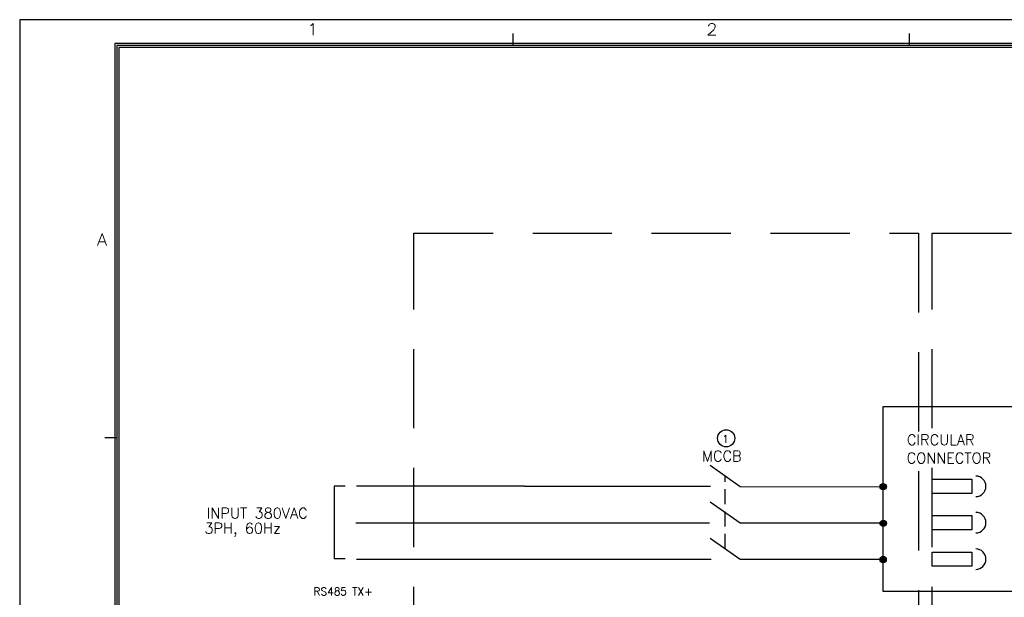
# Model space of a CAD drawing. Extents: x -3704 to -2863, y -418 to 164.
# Tile 4 of 7: x -3704 to -3455, y 18 to 164. Entities that reach past the tile are written whole.
import ezdxf
from ezdxf.enums import TextEntityAlignment as Align

# ---------------------------------------------------------------- set-up
doc = ezdxf.new("R2010")
doc.units = 0
doc.header["$MEASUREMENT"] = 0
doc.linetypes.add('HIDDEN', pattern=[0.375, 0.25, -0.125])
doc.layers.add('COMMENTS', color=3, linetype='Continuous')
doc.styles.add('ACANSTS', font='romans.shx', dxfattribs={"bigfont": 'whgtxt.shx'})
doc.styles.add('Single', font='romans.shx', dxfattribs={"width": 0.8, "bigfont": 'whgtxt.shx'})

# ---------------------------------------------------------------- blocks, each defined once
blk = doc.blocks.new('A$C3BA4433A')
at = {"color": 3, "linetype": 'Continuous'}
for p, q in [((-716.5, 575.5), (-716.5, 578.5)), ((-716.5, 575.5), (-716.5, 578.5)), ((-616.5, 575.5), (-616.5, 578.5)), ((-616.5, 575.5), (-616.5, 578.5)), ((-816.5, 476.46), (-819.5, 476.46)), ((-816.5, 476.46), (-819.5, 476.46))]:
    blk.add_line(p, q, dxfattribs=at)
at = {"color": 4, "linetype": 'Continuous'}
for p, q in [((-10, 576), (-817, 576)), ((-817, 576), (-817, 6)), ((-10.5, 575.5), (-816.5, 575.5)), ((-816.5, 575.5), (-816.5, 6.5)), ((-11, 575), (-816, 575)), ((-816, 575), (-816, 7))]:
    blk.add_line(p, q, dxfattribs=at)
at = {"color": 3, "linetype": 'Continuous', "lineweight": 0}
for points in [[(-767.62, 580.44), (-767.33, 580.62), (-766.92, 581.03), (-766.92, 578.06)], [(-767.62, 580.44), (-767.33, 580.62), (-766.92, 581.03), (-766.92, 578.06)], [(-667.16, 580.33), (-667.16, 580.44), (-667.04, 580.74), (-666.92, 580.91), (-666.63, 581.03), (-666.05, 581.03), (-665.76, 580.91), (-665.58, 580.74), (-665.47, 580.44), (-665.47, 580.21), (-665.58, 579.92), (-665.87, 579.45), (-667.33, 578.06), (-665.35, 578.06)], [(-667.16, 580.33), (-667.16, 580.44), (-667.04, 580.74), (-666.92, 580.91), (-666.63, 581.03), (-666.05, 581.03), (-665.76, 580.91), (-665.58, 580.74), (-665.47, 580.44), (-665.47, 580.21), (-665.58, 579.92), (-665.87, 579.45), (-667.33, 578.06), (-665.35, 578.06)], [(-821.39, 525), (-820.23, 528.03), (-819.12, 525)], [(-821.39, 525), (-820.23, 528.03), (-819.12, 525)], [(-820.93, 525.99), (-819.53, 525.99)], [(-820.93, 525.99), (-819.53, 525.99)]]:
    blk.add_lwpolyline(points, dxfattribs=at)
at = {"layer": 'DEFPOINTS'}
blk.add_lwpolyline([(-841, 0), (0, 0), (0, 582), (-841, 582)], close=True, dxfattribs=at)

msp = doc.modelspace()

# ---------------------------------------------------------------- linework, layer by layer
at = {"linetype": 'Continuous'}
for p, q in [((-3529.65, 51.23), (-3522.08, 45.87)), ((-3621.77, 45.97), (-3624.54, 45.97)), ((-3624.54, 45.97), (-3624.54, 27.6)), ((-3576.49, 45.93), (-3618.87, 45.93)), ((-3576.49, 45.93), (-3529.59, 45.93)), ((-3522.08, 45.87), (-3485.97, 45.81)), ((-3529.65, 42.04), (-3522.08, 36.69)), ((-3619.04, 36.69), (-3529.77, 36.69)), ((-3522.08, 36.69), (-3486, 36.69)), ((-3529.65, 32.86), (-3522.08, 27.5)), ((-3621.77, 27.6), (-3624.54, 27.6)), ((-3618.87, 27.51), (-3529.4, 27.51)), ((-3522.08, 27.5), (-3486, 27.5))]:
    msp.add_line(p, q, dxfattribs=at)
at = {"linetype": 'HIDDEN', "ltscale": 15}
msp.add_line((-3525.86, 30.18), (-3525.86, 48.55), dxfattribs=at)
at = {"linetype": 'HIDDEN', "ltscale": 80}
for points in [[(-3604.41, 109.75), (-3477.08, 109.75), (-3477.08, -239.45), (-3604.41, -239.45)], [(-3473.61, 109.75), (-2935.98, 109.75), (-2935.98, -239.45), (-3473.61, -239.45)]]:
    msp.add_lwpolyline(points, close=True, dxfattribs=at)
at = {"color": 4, "linetype": 'Continuous'}
msp.add_lwpolyline([(-3486, 66.04), (-3451.01, 66.03), (-3451.01, 19.38), (-3486, 19.38)], close=True, dxfattribs=at)
at = {"linetype": 'Continuous'}
for points in [[(-3473.59, 47.7), (-3463.58, 47.7), (-3463.58, 44.13), (-3473.59, 44.13)], [(-3473.59, 38.51), (-3463.58, 38.51), (-3463.58, 34.94), (-3473.59, 34.94)], [(-3473.59, 29.32), (-3463.58, 29.32), (-3463.58, 25.76), (-3473.59, 25.76)]]:
    msp.add_lwpolyline(points, close=True, dxfattribs=at)
msp.add_circle((-3525.59, 58.03), 2.16)
at = {"color": 4}
for centre, radius in [((-3485.97, 45.81), 0.796), ((-3485.97, 45.81), 0.522), ((-3485.97, 45.81), 0.263), ((-3485.96, 36.56), 0.796), ((-3485.96, 36.56), 0.522), ((-3485.96, 36.56), 0.263), ((-3485.98, 27.43), 0.796), ((-3485.98, 27.43), 0.522), ((-3485.98, 27.43), 0.263)]:
    msp.add_circle(centre, radius, dxfattribs=at)
at = {"linetype": 'Continuous'}
for centre in [(-3462.62, 45.91), (-3462.62, 36.73), (-3462.62, 27.54)]:
    msp.add_arc(centre, 2.59, 270, 90, dxfattribs=at)

# ---------------------------------------------------------------- block references
msp.add_blockref('A$C3BA4433A', (-2862.87, -418.35))

# ---------------------------------------------------------------- texts
at = {"style": 'Single'}
msp.add_text('1', height=1.92, dxfattribs=at).set_placement((-3525.79, 56.9), align=Align.CENTER)
at = {"layer": 'COMMENTS', "color": 3, "style": 'ACANSTS'}
for s, height, p in [('CIRCULAR', 2.675, (-3479.98, 56.31)), ('CONNECTOR', 2.675, (-3480.05, 51.7)), ('INPUT 380VAC', 2.6752, (-3656.65, 37.81)), ('3PH, 60Hz', 2.675, (-3657.26, 34)), ('RS485 TX+', 1.95, (-3629.73, 18.4))]:
    msp.add_text(s, height=height, dxfattribs=at).set_placement(p)
at = {"layer": 'COMMENTS', "color": 2, "style": 'ACANSTS'}
msp.add_text('MCCB', height=2.675, dxfattribs=at).set_placement((-3531.67, 52.21))

doc.saveas('drawing.dxf')
